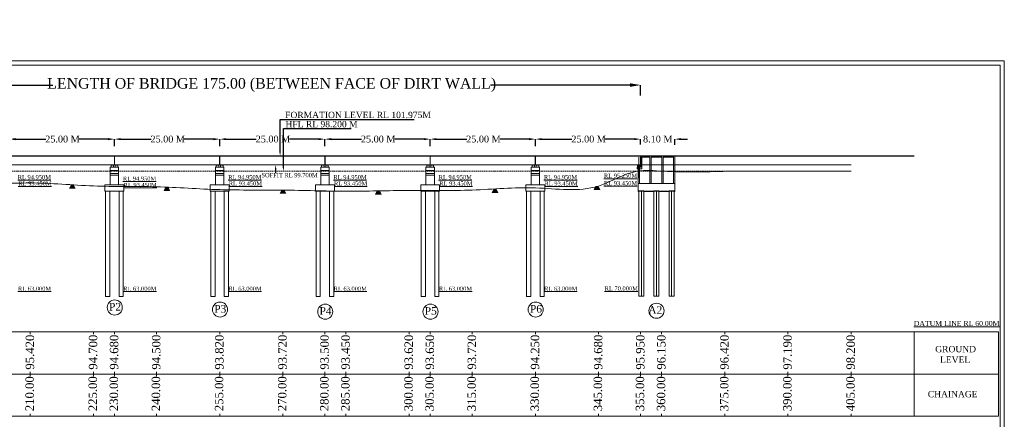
# Model space of a CAD drawing. Header units: millimetres. Extents: x -20950785 to 43207042, y -3207472 to 3168443.
# Tile 84 of 89: x 22587648 to 22821565, y -287050 to -192058. Entities that reach past the tile are written whole.
import ezdxf
from ezdxf import colors
from ezdxf.entities.mleader import LeaderData, LeaderLine
from ezdxf.math import Vec2, Vec3

# ---------------------------------------------------------------- set-up
doc = ezdxf.new("R2010")
doc.units = ezdxf.units.MM
doc.header["$LTSCALE"] = 60
doc.header["$MEASUREMENT"] = 0
doc.linetypes.add('HIDDEN', pattern=[0.375, 0.25, -0.125])
doc.layers.add('TEXT', color=7, linetype='Continuous')
doc.styles.add('PDF Arial Bold', font='times.ttf')
doc.dimstyles.get("Standard").update_dxf_attribs({"dimtxt": 400, "dimasz": 215, "dimexe": 0.18, "dimexo": 0.0625, "dimgap": 0.09, "dimtad": 0, "dimtih": 1, "dimtoh": 1, "dimdec": 0, "dimzin": 4, "dimdsep": 46, "dimtxsty": 'Standard', "dimblk": 'OPEN90', "dimcen": 0, "dimadec": 0, "dimazin": 1, "dimtfac": 1, "dimtdec": 0, "dimtix": 1, "dimtofl": 0, "dimtmove": 0, "dimatfit": 3, "dimldrblk": 'OPEN30', "dimfxl": 1, "dimtolj": 1, "dimtzin": 0, "dimarcsym": 0})

# ---------------------------------------------------------------- blocks, each defined once
blk = doc.blocks.new('*D5850')
at = {"color": 0, "linetype": 'Continuous', "lineweight": -2, "ltscale": 2, "transparency": 16777216}
for p, q in [((22560161, -211222), (22560161, -207598)), ((22562661, -207599), (22595486, -207599)), ((22732661, -207599), (22699532, -207599)), ((22735161, -210072), (22735161, -207598))]:
    blk.add_line(p, q, dxfattribs=at)
at = {"color": 0, "linetype": 'Continuous', "lineweight": 9, "ltscale": 2, "transparency": 16777216}
for points in [[(22562661, -207182), (22562661, -208015), (22560161, -207599)], [(22732661, -207182), (22732661, -208015), (22735161, -207599)]]:
    blk.add_solid(points, dxfattribs=at)
at = {"layer": 'Defpoints', "color": 0, "linetype": 'Continuous', "lineweight": 9, "ltscale": 2, "transparency": 16777216}
for p in [(22735161, -207599), (22735161, -210072), (22560161, -211222)]:
    blk.add_point(p, dxfattribs=at)
at = {"color": 0, "linetype": 'Continuous', "lineweight": 9, "ltscale": 2, "transparency": 16777216, "insert": (22647509, -207599), "char_height": 1500, "attachment_point": 5, "style": 'PDF Arial Bold'}
blk.add_mtext('\\A1;{\\H1.66667x;\\C256;LENGTH OF BRIDGE 175.00 (BETWEEN FACE OF DIRT WALL)}', dxfattribs=at)
blk = doc.blocks.new('*D5852')
at = {"color": 0, "linetype": 'Continuous', "lineweight": -2, "ltscale": 2, "transparency": 16777216}
for p, q in [((22733661, -220453), (22732161, -220453)), ((22735161, -221692), (22735161, -220453)), ((22743281, -221840), (22743281, -220453)), ((22744781, -220453), (22746281, -220453))]:
    blk.add_line(p, q, dxfattribs=at)
at = {"color": 0, "linetype": 'Continuous', "lineweight": 9, "ltscale": 2, "transparency": 16777216}
for points in [[(22733661, -220203), (22733661, -220703), (22735161, -220453)], [(22744781, -220203), (22744781, -220703), (22743281, -220453)]]:
    blk.add_solid(points, dxfattribs=at)
at = {"layer": 'Defpoints', "color": 0, "linetype": 'Continuous', "lineweight": 9, "ltscale": 2, "transparency": 16777216}
for p in [(22735161, -221692), (22743281, -220453), (22743281, -221840)]:
    blk.add_point(p, dxfattribs=at)
at = {"color": 0, "linetype": 'Continuous', "lineweight": 9, "ltscale": 2, "transparency": 16777216, "insert": (22739231, -220453), "char_height": 1500, "attachment_point": 5, "style": 'PDF Arial Bold'}
blk.add_mtext('\\A1;{\\H1.06667x;8.10 M}', dxfattribs=at)
blk = doc.blocks.new('*D5854')
at = {"color": 0, "linetype": 'Continuous', "lineweight": -2, "ltscale": 2, "transparency": 16777216}
for p, q in [((22585161, -221915), (22585161, -220453)), ((22586661, -220453), (22593856, -220453)), ((22608661, -220453), (22601762, -220453)), ((22610161, -222135), (22610161, -220453))]:
    blk.add_line(p, q, dxfattribs=at)
at = {"color": 0, "linetype": 'Continuous', "lineweight": 9, "ltscale": 2, "transparency": 16777216}
for points in [[(22586661, -220203), (22586661, -220703), (22585161, -220453)], [(22608661, -220203), (22608661, -220703), (22610161, -220453)]]:
    blk.add_solid(points, dxfattribs=at)
at = {"layer": 'Defpoints', "color": 0, "linetype": 'Continuous', "lineweight": 9, "ltscale": 2, "transparency": 16777216}
for p in [(22585161, -221915), (22610161, -220453), (22610161, -222135)]:
    blk.add_point(p, dxfattribs=at)
at = {"color": 0, "linetype": 'Continuous', "lineweight": 9, "ltscale": 2, "transparency": 16777216, "insert": (22597809, -220453), "char_height": 1500, "attachment_point": 5, "style": 'PDF Arial Bold'}
blk.add_mtext('\\A1;{\\H1.06667x;25.00 M}', dxfattribs=at)
blk = doc.blocks.new('*D5855')
at = {"color": 0, "linetype": 'Continuous', "lineweight": -2, "ltscale": 2, "transparency": 16777216}
for p, q in [((22610161, -221915), (22610161, -220453)), ((22611661, -220453), (22618856, -220453)), ((22633661, -220453), (22626762, -220453)), ((22635161, -222135), (22635161, -220453))]:
    blk.add_line(p, q, dxfattribs=at)
at = {"color": 0, "linetype": 'Continuous', "lineweight": 9, "ltscale": 2, "transparency": 16777216}
for points in [[(22611661, -220203), (22611661, -220703), (22610161, -220453)], [(22633661, -220203), (22633661, -220703), (22635161, -220453)]]:
    blk.add_solid(points, dxfattribs=at)
at = {"layer": 'Defpoints', "color": 0, "linetype": 'Continuous', "lineweight": 9, "ltscale": 2, "transparency": 16777216}
for p in [(22610161, -221915), (22635161, -220453), (22635161, -222135)]:
    blk.add_point(p, dxfattribs=at)
at = {"color": 0, "linetype": 'Continuous', "lineweight": 9, "ltscale": 2, "transparency": 16777216, "insert": (22622809, -220453), "char_height": 1500, "attachment_point": 5, "style": 'PDF Arial Bold'}
blk.add_mtext('\\A1;{\\H1.06667x;25.00 M}', dxfattribs=at)
blk = doc.blocks.new('*D5856')
at = {"color": 0, "linetype": 'Continuous', "lineweight": -2, "ltscale": 2, "transparency": 16777216}
for p, q in [((22635161, -221915), (22635161, -220453)), ((22636661, -220453), (22643856, -220453)), ((22658661, -220453), (22651762, -220453)), ((22660161, -222135), (22660161, -220453))]:
    blk.add_line(p, q, dxfattribs=at)
at = {"color": 0, "linetype": 'Continuous', "lineweight": 9, "ltscale": 2, "transparency": 16777216}
for points in [[(22636661, -220203), (22636661, -220703), (22635161, -220453)], [(22658661, -220203), (22658661, -220703), (22660161, -220453)]]:
    blk.add_solid(points, dxfattribs=at)
at = {"layer": 'Defpoints', "color": 0, "linetype": 'Continuous', "lineweight": 9, "ltscale": 2, "transparency": 16777216}
for p in [(22635161, -221915), (22660161, -220453), (22660161, -222135)]:
    blk.add_point(p, dxfattribs=at)
at = {"color": 0, "linetype": 'Continuous', "lineweight": 9, "ltscale": 2, "transparency": 16777216, "insert": (22647809, -220453), "char_height": 1500, "attachment_point": 5, "style": 'PDF Arial Bold'}
blk.add_mtext('\\A1;{\\H1.06667x;25.00 M}', dxfattribs=at)
blk = doc.blocks.new('*D5857')
at = {"color": 0, "linetype": 'Continuous', "lineweight": -2, "ltscale": 2, "transparency": 16777216}
for p, q in [((22660161, -221915), (22660161, -220453)), ((22661661, -220453), (22668856, -220453)), ((22683661, -220453), (22676762, -220453)), ((22685161, -222135), (22685161, -220453))]:
    blk.add_line(p, q, dxfattribs=at)
at = {"color": 0, "linetype": 'Continuous', "lineweight": 9, "ltscale": 2, "transparency": 16777216}
for points in [[(22661661, -220203), (22661661, -220703), (22660161, -220453)], [(22683661, -220203), (22683661, -220703), (22685161, -220453)]]:
    blk.add_solid(points, dxfattribs=at)
at = {"layer": 'Defpoints', "color": 0, "linetype": 'Continuous', "lineweight": 9, "ltscale": 2, "transparency": 16777216}
for p in [(22660161, -221915), (22685161, -220453), (22685161, -222135)]:
    blk.add_point(p, dxfattribs=at)
at = {"color": 0, "linetype": 'Continuous', "lineweight": 9, "ltscale": 2, "transparency": 16777216, "insert": (22672809, -220453), "char_height": 1500, "attachment_point": 5, "style": 'PDF Arial Bold'}
blk.add_mtext('\\A1;{\\H1.06667x;25.00 M}', dxfattribs=at)
blk = doc.blocks.new('*D5858')
at = {"color": 0, "linetype": 'Continuous', "lineweight": -2, "ltscale": 2, "transparency": 16777216}
for p, q in [((22685161, -221915), (22685161, -220453)), ((22686661, -220453), (22693856, -220453)), ((22708661, -220453), (22701762, -220453)), ((22710161, -222135), (22710161, -220453))]:
    blk.add_line(p, q, dxfattribs=at)
at = {"color": 0, "linetype": 'Continuous', "lineweight": 9, "ltscale": 2, "transparency": 16777216}
for points in [[(22686661, -220203), (22686661, -220703), (22685161, -220453)], [(22708661, -220203), (22708661, -220703), (22710161, -220453)]]:
    blk.add_solid(points, dxfattribs=at)
at = {"layer": 'Defpoints', "color": 0, "linetype": 'Continuous', "lineweight": 9, "ltscale": 2, "transparency": 16777216}
for p in [(22685161, -221915), (22710161, -220453), (22710161, -222135)]:
    blk.add_point(p, dxfattribs=at)
at = {"color": 0, "linetype": 'Continuous', "lineweight": 9, "ltscale": 2, "transparency": 16777216, "insert": (22697809, -220453), "char_height": 1500, "attachment_point": 5, "style": 'PDF Arial Bold'}
blk.add_mtext('\\A1;{\\H1.06667x;25.00 M}', dxfattribs=at)
blk = doc.blocks.new('*D5859')
at = {"color": 0, "linetype": 'Continuous', "lineweight": -2, "ltscale": 2, "transparency": 16777216}
for p, q in [((22710161, -221915), (22710161, -220453)), ((22711661, -220453), (22718856, -220453)), ((22733661, -220453), (22726762, -220453)), ((22735161, -221692), (22735161, -220453))]:
    blk.add_line(p, q, dxfattribs=at)
at = {"color": 0, "linetype": 'Continuous', "lineweight": 9, "ltscale": 2, "transparency": 16777216}
for points in [[(22711661, -220203), (22711661, -220703), (22710161, -220453)], [(22733661, -220203), (22733661, -220703), (22735161, -220453)]]:
    blk.add_solid(points, dxfattribs=at)
at = {"layer": 'Defpoints', "color": 0, "linetype": 'Continuous', "lineweight": 9, "ltscale": 2, "transparency": 16777216}
for p in [(22710161, -221915), (22735161, -220453), (22735161, -221692)]:
    blk.add_point(p, dxfattribs=at)
at = {"color": 0, "linetype": 'Continuous', "lineweight": 9, "ltscale": 2, "transparency": 16777216, "insert": (22722809, -220453), "char_height": 1500, "attachment_point": 5, "style": 'PDF Arial Bold'}
blk.add_mtext('\\A1;{\\H1.06667x;25.00 M}', dxfattribs=at)

msp = doc.modelspace()

# ---------------------------------------------------------------- hatches: boundary and pattern name
at = {"linetype": 'Continuous', "lineweight": 9, "ltscale": 2}
h = msp.add_hatch(dxfattribs=at)
h.set_pattern_fill('ANSI31')
h.set_pattern_definition([(45, (12262045.96773, 840825.92983), (-0.0883883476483, 0.0883883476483), [])])
h.paths.add_polyline_path([(22609836, -226581), (22609486, -226581), (22609486, -226661), (22609836, -226661)])
h = msp.add_hatch(dxfattribs=at)
h.set_pattern_fill('ANSI31')
h.set_pattern_definition([(45, (12263045.96773, 840825.92983), (-0.0883883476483, 0.0883883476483), [])])
h.paths.add_polyline_path([(22610836, -226581), (22610486, -226581), (22610486, -226661), (22610836, -226661)])
h = msp.add_hatch(dxfattribs=at)
h.set_pattern_fill('ANSI31')
h.set_pattern_definition([(45, (12287045.96773, 840825.92983), (-0.0883883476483, 0.0883883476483), [])])
h.paths.add_polyline_path([(22634836, -226581), (22634486, -226581), (22634486, -226661), (22634836, -226661)])
h = msp.add_hatch(dxfattribs=at)
h.set_pattern_fill('ANSI31')
h.set_pattern_definition([(45, (12288045.96773, 840825.92983), (-0.0883883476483, 0.0883883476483), [])])
h.paths.add_polyline_path([(22635836, -226581), (22635486, -226581), (22635486, -226661), (22635836, -226661)])
h = msp.add_hatch(dxfattribs=at)
h.set_pattern_fill('ANSI31')
h.set_pattern_definition([(45, (12312045.96773, 840825.92983), (-0.0883883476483, 0.0883883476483), [])])
h.paths.add_polyline_path([(22659836, -226581), (22659486, -226581), (22659486, -226661), (22659836, -226661)])
h = msp.add_hatch(dxfattribs=at)
h.set_pattern_fill('ANSI31')
h.set_pattern_definition([(45, (12313045.96773, 840825.92983), (-0.0883883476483, 0.0883883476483), [])])
h.paths.add_polyline_path([(22660836, -226581), (22660486, -226581), (22660486, -226661), (22660836, -226661)])
h = msp.add_hatch(dxfattribs=at)
h.set_pattern_fill('ANSI31')
h.set_pattern_definition([(45, (12337045.96773, 840825.92983), (-0.0883883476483, 0.0883883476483), [])])
h.paths.add_polyline_path([(22684836, -226581), (22684486, -226581), (22684486, -226661), (22684836, -226661)])
h = msp.add_hatch(dxfattribs=at)
h.set_pattern_fill('ANSI31')
h.set_pattern_definition([(45, (12338045.96773, 840825.92983), (-0.0883883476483, 0.0883883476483), [])])
h.paths.add_polyline_path([(22685836, -226581), (22685486, -226581), (22685486, -226661), (22685836, -226661)])
h = msp.add_hatch(dxfattribs=at)
h.set_pattern_fill('ANSI31')
h.set_pattern_definition([(45, (12362045.96773, 840825.92983), (-0.0883883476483, 0.0883883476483), [])])
h.paths.add_polyline_path([(22709836, -226581), (22709486, -226581), (22709486, -226661), (22709836, -226661)])
h = msp.add_hatch(dxfattribs=at)
h.set_pattern_fill('ANSI31')
h.set_pattern_definition([(45, (12363045.96773, 840825.92983), (-0.0883883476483, 0.0883883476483), [])])
h.paths.add_polyline_path([(22710836, -226581), (22710486, -226581), (22710486, -226661), (22710836, -226661)])
h = msp.add_hatch(dxfattribs=at)
h.set_pattern_fill('ANSI31')
h.set_pattern_definition([(45, (10664550.793, 1491080.43824), (-0.0883883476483, 0.0883883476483), [])])
h.paths.add_polyline_path([(22734731, -226581), (22734906, -226581), (22734906, -226661), (22734731, -226661)])
h.paths.add_polyline_path([(22734556, -226581), (22734731, -226581), (22734731, -226661), (22734556, -226661)])
at = {"linetype": 'Continuous', "lineweight": 9}
h = msp.add_hatch(dxfattribs=at)
h.set_pattern_fill('AR-CONC', scale=25, style=0)
h.set_pattern_definition([(50, (22716154.94, -276834.03), (179.31505, -15.68803), [18.75, -206.25]), (355, (22716154.94, -276834.03), (-34.68783, 188.04803), [15, -165]), (100.4514, (22716169.88, -276835.33), (144.62735, 172.3599), [15.93505, -175.2855]), (46.1842, (22716154.94, -276784.03), (266.8103, -41.3798), [28.125, -309.375]), (96.6356, (22716177.18, -276787.47), (233.6657, 243.5295), [23.9026, -262.9282]), (351.1842, (22716154.94, -276784.03), (233.6655, 243.5297), [22.5, -247.5]), (21, (22716179.94, -276796.53), (149.22676, -100.65472), [18.75, -206.25]), (326, (22716179.94, -276796.53), (60.82883, 181.2875), [15, -165]), (71.4514, (22716192.38, -276804.91), (210.05566, 80.6326), [15.93505, -175.2855]), (37.5, (22716154.94, -276834.026), (3.03996, 83.22346), [0, -163, 0, -167.5, 0, -165.625]), (7.5, (22716154.94, -276834.03), (65.76738, 98.60293), [0, -95.5, 0, -159.25, 0, -63.125]), (327.5, (22716099.19, -276834.026), (133.45561, -5.63872), [0, -62.5, 0, -195, 0, -258.75]), (317.5, (22716074.19, -276834.03), (145.79654, 25.02625), [0, -81.25, 0, -129.5, 0, -183.75])])
h.paths.add_polyline_path([(22739527, -232781), (22741927, -232781), (22741927, -232881), (22739527, -232881)])
h.paths.add_polyline_path([(22743127, -232781), (22743277, -232781), (22743277, -232881), (22743127, -232881)])
h.paths.add_polyline_path([(22735927, -232781), (22738327, -232781), (22738327, -232881), (22735927, -232881)])
h.paths.add_polyline_path([(22734577, -232781), (22734727, -232781), (22734727, -232881), (22734577, -232881)])

# ---------------------------------------------------------------- linework, layer by layer
at = {"color": 7, "linetype": 'Continuous', "lineweight": 9, "ltscale": 2}
for p, q in [((22500161, -224406), (22800161, -224406)), ((22500161, -224481), (22800161, -224481)), ((22610141, -226581), (22610141, -224406)), ((22610161, -226581), (22610161, -224406)), ((22610161, -226581), (22610161, -224481)), ((22610181, -226581), (22610181, -224406)), ((22635141, -226581), (22635141, -224406)), ((22635161, -226581), (22635161, -224406)), ((22635161, -226581), (22635161, -224481)), ((22635181, -226581), (22635181, -224406)), ((22660141, -226581), (22660141, -224406)), ((22660161, -226581), (22660161, -224406)), ((22660161, -226581), (22660161, -224481)), ((22660181, -226581), (22660181, -224406)), ((22685141, -226581), (22685141, -224406)), ((22685161, -226581), (22685161, -224406)), ((22685161, -226581), (22685161, -224481)), ((22685181, -226581), (22685181, -224406)), ((22710141, -226581), (22710141, -224406)), ((22710161, -226581), (22710161, -224406)), ((22710161, -226581), (22710161, -224481)), ((22710181, -226581), (22710181, -224406)), ((22735141, -226581), (22735141, -224481)), ((22735161, -226581), (22735161, -224481)), ((22735161, -226581), (22735161, -224481)), ((22515161, -226581), (22785161, -226581)), ((22609361, -226661), (22609961, -226661)), ((22609486, -226661), (22609486, -226581)), ((22610361, -226661), (22610961, -226661)), ((22610486, -226661), (22610486, -226581)), ((22634361, -226661), (22634961, -226661)), ((22634486, -226661), (22634486, -226581)), ((22635361, -226661), (22635961, -226661)), ((22635486, -226661), (22635486, -226581)), ((22659361, -226661), (22659961, -226661)), ((22659486, -226661), (22659486, -226581)), ((22660361, -226661), (22660961, -226661)), ((22660486, -226661), (22660486, -226581)), ((22684361, -226661), (22684961, -226661)), ((22684486, -226661), (22684486, -226581)), ((22685361, -226661), (22685961, -226661)), ((22685486, -226661), (22685486, -226581)), ((22709361, -226661), (22709961, -226661)), ((22709486, -226661), (22709486, -226581)), ((22710361, -226661), (22710961, -226661)), ((22710486, -226661), (22710486, -226581)), ((22734906, -226581), (22734556, -226581)), ((22734556, -226581), (22734556, -226661)), ((22734731, -229683), (22734731, -224736)), ((22734906, -226581), (22734906, -226661)), ((22609161, -231331), (22609161, -228081)), ((22611161, -231331), (22611161, -227881)), ((22634161, -231331), (22634161, -228081)), ((22636161, -231331), (22636161, -228081)), ((22659161, -231331), (22659161, -228581)), ((22661161, -231331), (22661161, -228581)), ((22684161, -231331), (22684161, -228081)), ((22686161, -231331), (22686161, -228081)), ((22709161, -231331), (22709161, -228081)), ((22711161, -231331), (22711161, -228081)), ((22599470.3, -232198), (22599874.3, -231359.5)), ((22599600.8, -232198), (22600004.8, -231359.5)), ((22599743.8, -232198), (22600147.8, -231359.5)), ((22599873.8, -232198), (22600277.8, -231359.5)), ((22599874.3, -231359.5), (22600257.8, -232198)), ((22600004.8, -231359.5), (22600388.3, -232198)), ((22600016.8, -232198), (22600420.8, -231359.5)), ((22600147.8, -231359.5), (22600531.3, -232198)), ((22600277.8, -231359.5), (22600661.3, -232198)), ((22600420.8, -231359.5), (22600804.3, -232198)), ((22607911, -231331), (22612411, -231331)), ((22632911, -231331), (22637411, -231331)), ((22657911, -231331), (22662411, -231331)), ((22682911, -231331), (22687411, -231331)), ((22707911, -231331), (22712411, -231331)), ((22734577, -230981), (22734577, -232781)), ((22607911, -232831), (22612411, -232831)), ((22621941, -232708.1), (22622345, -231869.6)), ((22622071.5, -232708.1), (22622475.5, -231869.6)), ((22622214.5, -232708.1), (22622618.5, -231869.6)), ((22622344.5, -232708.1), (22622748.5, -231869.6)), ((22622345, -231869.6), (22622728.5, -232708.1)), ((22622475.5, -231869.6), (22622859, -232708.1)), ((22622487.5, -232708.1), (22622891.5, -231869.6)), ((22622618.5, -231869.6), (22623002, -232708.1)), ((22622748.5, -231869.6), (22623132, -232708.1)), ((22622891.5, -231869.6), (22623275, -232708.1)), ((22632911, -232831), (22637411, -232831)), ((22649505, -233399.7), (22649909, -232561.2)), ((22649635.5, -233399.7), (22650039.5, -232561.2)), ((22649778.5, -233399.7), (22650182.5, -232561.2)), ((22649908.5, -233399.7), (22650312.5, -232561.2)), ((22649909, -232561.2), (22650292.5, -233399.7)), ((22650039.5, -232561.2), (22650423, -233399.7)), ((22650051.5, -233399.7), (22650455.5, -232561.2)), ((22650182.5, -232561.2), (22650566, -233399.7)), ((22650312.5, -232561.2), (22650696, -233399.7)), ((22650455.5, -232561.2), (22650839, -233399.7)), ((22657911, -232831), (22662411, -232831)), ((22672209.7, -233606.3), (22672613.7, -232767.8)), ((22672340.2, -233606.3), (22672744.2, -232767.8)), ((22672483.2, -233606.3), (22672887.2, -232767.8)), ((22672613.2, -233606.3), (22673017.2, -232767.8)), ((22672613.7, -232767.8), (22672997.2, -233606.3)), ((22672744.2, -232767.8), (22673127.7, -233606.3)), ((22672756.2, -233606.3), (22673160.2, -232767.8)), ((22672887.2, -232767.8), (22673270.7, -233606.3)), ((22673017.2, -232767.8), (22673400.7, -233606.3)), ((22673160.2, -232767.8), (22673543.7, -233606.3)), ((22682911, -232831), (22687411, -232831)), ((22699888.6, -233221), (22700292.6, -232382.5)), ((22700019.1, -233221), (22700423.1, -232382.5)), ((22700162.1, -233221), (22700566.1, -232382.5)), ((22700292.1, -233221), (22700696.1, -232382.5)), ((22700292.6, -232382.5), (22700676.1, -233221)), ((22700423.1, -232382.5), (22700806.6, -233221)), ((22700435.1, -233221), (22700839.1, -232382.5)), ((22700566.1, -232382.5), (22700949.6, -233221)), ((22700696.1, -232382.5), (22701079.6, -233221)), ((22700839.1, -232382.5), (22701222.6, -233221)), ((22707911, -232831), (22712411, -232831)), ((22724134.9, -232464.2), (22724538.9, -231625.7)), ((22724265.4, -232464.2), (22724669.4, -231625.7)), ((22724408.4, -232464.2), (22724812.4, -231625.7)), ((22724538.4, -232464.2), (22724942.4, -231625.7)), ((22724538.9, -231625.7), (22724922.4, -232464.2)), ((22724669.4, -231625.7), (22725052.9, -232464.2)), ((22724681.4, -232464.2), (22725085.4, -231625.7)), ((22724812.4, -231625.7), (22725195.9, -232464.2)), ((22724942.4, -231625.7), (22725325.9, -232464.2)), ((22725085.4, -231625.7), (22725468.9, -232464.2)), ((22743127, -232881), (22743277, -232881)), ((22743277, -232881), (22743277, -232781)), ((22608061, -257831), (22609061, -257831)), ((22611261, -257831), (22612261, -257831)), ((22633061, -257831), (22634061, -257831)), ((22636261, -257831), (22637261, -257831)), ((22658061, -257831), (22659061, -257831)), ((22661261, -257831), (22662261, -257831)), ((22683061, -257831), (22684061, -257831)), ((22686261, -257831), (22687261, -257831)), ((22708061, -257831), (22709061, -257831)), ((22711261, -257831), (22712261, -257831)), ((22500161, -266281), (22800161, -266281)), ((22590161, -266281), (22590161, -266781)), ((22605161, -266281), (22605161, -266781)), ((22610161, -266281), (22610161, -266781)), ((22620161, -266281), (22620161, -266781)), ((22635161, -266281), (22635161, -266781)), ((22650161, -266281), (22650161, -266781)), ((22660161, -266281), (22660161, -266781)), ((22665161, -266281), (22665161, -266781)), ((22680161, -266281), (22680161, -266781)), ((22685161, -266281), (22685161, -266781)), ((22695161, -266281), (22695161, -266781)), ((22710161, -266281), (22710161, -266781)), ((22725161, -266281), (22725161, -266781)), ((22735161, -266281), (22735161, -266781)), ((22740161, -266281), (22740161, -266781)), ((22755161, -266281), (22755161, -266781)), ((22770161, -266281), (22770161, -266781)), ((22785161, -266281), (22785161, -266781)), ((22800161, -266281), (22820161, -266281)), ((22800161, -286281), (22800161, -266281)), ((22820161, -266281), (22820161, -286281)), ((22590161, -275781), (22590161, -276781)), ((22605161, -275781), (22605161, -276781)), ((22610161, -275781), (22610161, -276781)), ((22620161, -275781), (22620161, -276781)), ((22635161, -275781), (22635161, -276781)), ((22650161, -275781), (22650161, -276781)), ((22660161, -275781), (22660161, -276781)), ((22665161, -275781), (22665161, -276781)), ((22680161, -275781), (22680161, -276781)), ((22685161, -275781), (22685161, -276781)), ((22695161, -275781), (22695161, -276781)), ((22710161, -275781), (22710161, -276781)), ((22725161, -275781), (22725161, -276781)), ((22735161, -275781), (22735161, -276781)), ((22740161, -275781), (22740161, -276781)), ((22755161, -275781), (22755161, -276781)), ((22770161, -275781), (22770161, -276781)), ((22785161, -275781), (22785161, -276781)), ((22480161, -276281), (22800161, -276281)), ((22820161, -276281), (22800161, -276281)), ((22500161, -286281), (22800161, -286281)), ((22590161, -285781), (22590161, -286281)), ((22605161, -285781), (22605161, -286281)), ((22610161, -285781), (22610161, -286281)), ((22620161, -285781), (22620161, -286281)), ((22635161, -285781), (22635161, -286281)), ((22650161, -285781), (22650161, -286281)), ((22660161, -285781), (22660161, -286281)), ((22665161, -285781), (22665161, -286281)), ((22680161, -285781), (22680161, -286281)), ((22685161, -285781), (22685161, -286281)), ((22695161, -285781), (22695161, -286281)), ((22710161, -285781), (22710161, -286281)), ((22725161, -285781), (22725161, -286281)), ((22735161, -285781), (22735161, -286281)), ((22740161, -285781), (22740161, -286281)), ((22755161, -285781), (22755161, -286281)), ((22770161, -285781), (22770161, -286281)), ((22785161, -285781), (22785161, -286281)), ((22820161, -286281), (22800161, -286281))]:
    msp.add_line(p, q, dxfattribs=at)
at = {"color": 7, "linetype": 'Continuous', "lineweight": 9}
for p, q in [((22735141, -224481), (22735141, -224406)), ((22735161, -224481), (22735161, -224406)), ((22735181, -224481), (22735181, -224406)), ((22735181, -224406), (22743281, -224406)), ((22735181, -227081), (22735181, -224477.8)), ((22735181, -224481), (22735481, -224481)), ((22735481, -224481), (22743281, -224481)), ((22743281, -224481), (22743281, -229986.1)), ((22743281, -230981), (22743281, -224481)), ((22734431, -227081), (22734431, -226661)), ((22734431, -226661), (22735031, -226661)), ((22734581, -228381), (22734581, -226581)), ((22734581, -230981), (22734581, -226581)), ((22734881, -230981), (22734881, -226581)), ((22735031, -226661), (22735031, -227081)), ((22735481, -224731), (22737381, -224731)), ((22735481, -224731), (22735481, -227481)), ((22737381, -230981), (22737381, -224731)), ((22737631, -224731), (22740231, -224731)), ((22737631, -230981), (22737631, -224731)), ((22740231, -230981), (22740231, -224731)), ((22740481, -224731), (22742981, -224731)), ((22740481, -230981), (22740481, -224731)), ((22742981, -230981), (22742981, -224731)), ((22742981, -225792.8), (22742981, -224781)), ((22734806, -227081), (22734381, -227081)), ((22734381, -227081), (22734381, -227481)), ((22734381, -227481), (22735481, -227481)), ((22735181, -227081), (22734806, -227081)), ((22734577, -230981), (22743277, -230981)), ((22743277, -232781), (22743277, -230981)), ((22734577, -232781), (22734577, -232881)), ((22734577, -232781), (22743277, -232781)), ((22734577, -232881), (22734727, -232881)), ((22734727, -232731), (22735927, -232731)), ((22734727, -257781), (22734727, -232731)), ((22735927, -257781), (22735927, -232731)), ((22735927, -232881), (22738327, -232881)), ((22738327, -232731), (22739527, -232731)), ((22738327, -232731), (22738327, -232841)), ((22738327, -257781), (22738327, -232781)), ((22738927, -237631), (22738927, -232781)), ((22739527, -232881), (22741927, -232881)), ((22741927, -232731), (22743127, -232731)), ((22741927, -257781), (22741927, -232731)), ((22743127, -257781), (22743127, -232731)), ((22743127, -232781), (22743277, -232781)), ((22743277, -232781), (22743277, -232819.1)), ((22735927, -257781), (22734727, -257781)), ((22739527, -257781), (22738327, -257781)), ((22743127, -257781), (22741927, -257781))]:
    msp.add_line(p, q, dxfattribs=at)
at = {"linetype": 'Continuous', "lineweight": 9}
for p, q in [((22609361, -227081), (22609361, -226661)), ((22609836, -226661), (22609836, -226581)), ((22609961, -227081), (22609961, -226661)), ((22610361, -227081), (22610361, -226661)), ((22610836, -226661), (22610836, -226581)), ((22610961, -227081), (22610961, -226661)), ((22634361, -227081), (22634361, -226661)), ((22634836, -226661), (22634836, -226581)), ((22634961, -227081), (22634961, -226661)), ((22635361, -227081), (22635361, -226661)), ((22635836, -226661), (22635836, -226581)), ((22635961, -227081), (22635961, -226661)), ((22659361, -227081), (22659361, -226661)), ((22659836, -226661), (22659836, -226581)), ((22659961, -227081), (22659961, -226661)), ((22660361, -227081), (22660361, -226661)), ((22660836, -226661), (22660836, -226581)), ((22660961, -227081), (22660961, -226661)), ((22684361, -227081), (22684361, -226661)), ((22684836, -226661), (22684836, -226581)), ((22684961, -227081), (22684961, -226661)), ((22685361, -227081), (22685361, -226661)), ((22685836, -226661), (22685836, -226581)), ((22685961, -227081), (22685961, -226661)), ((22709361, -227081), (22709361, -226661)), ((22709836, -226661), (22709836, -226581)), ((22709961, -227081), (22709961, -226661)), ((22710361, -227081), (22710361, -226661)), ((22710836, -226661), (22710836, -226581)), ((22710961, -227081), (22710961, -226661)), ((22609161, -227081), (22611161, -227081)), ((22609161, -228581), (22609161, -227081)), ((22609161, -227881), (22611161, -227881)), ((22609161, -228581), (22611161, -228581)), ((22609161, -228981), (22611161, -228981)), ((22611161, -228581), (22611161, -227081)), ((22634161, -227081), (22636161, -227081)), ((22634161, -228581), (22634161, -227081)), ((22634161, -227881), (22636161, -227881)), ((22634161, -228581), (22636161, -228581)), ((22634161, -228981), (22636161, -228981)), ((22636161, -228581), (22636161, -227081)), ((22659161, -227081), (22661161, -227081)), ((22659161, -228581), (22659161, -227081)), ((22659161, -227881), (22661161, -227881)), ((22659161, -228581), (22661161, -228581)), ((22659161, -228981), (22661161, -228981)), ((22661161, -228581), (22661161, -227081)), ((22684161, -227081), (22686161, -227081)), ((22684161, -228581), (22684161, -227081)), ((22684161, -227881), (22686161, -227881)), ((22684161, -228581), (22686161, -228581)), ((22684161, -228981), (22686161, -228981)), ((22686161, -228581), (22686161, -227081)), ((22709161, -227081), (22711161, -227081)), ((22709161, -228581), (22709161, -227081)), ((22709161, -227881), (22711161, -227881)), ((22709161, -228581), (22711161, -228581)), ((22709161, -228981), (22711161, -228981)), ((22711161, -228581), (22711161, -227081)), ((22607911, -232831), (22607911, -231331)), ((22612411, -232831), (22612411, -231331)), ((22632911, -232831), (22632911, -231331)), ((22637411, -232831), (22637411, -231331)), ((22657911, -232831), (22657911, -231331)), ((22662411, -232831), (22662411, -231331)), ((22682911, -232831), (22682911, -231331)), ((22687411, -232831), (22687411, -231331)), ((22707911, -232831), (22707911, -231331)), ((22712411, -232831), (22712411, -231331)), ((22608061, -257831), (22608061, -232831)), ((22609061, -257831), (22609061, -232831)), ((22611261, -257831), (22611261, -232831)), ((22612261, -257831), (22612261, -232831)), ((22633061, -257831), (22633061, -232831)), ((22634061, -257831), (22634061, -232831)), ((22636261, -257831), (22636261, -232831)), ((22637261, -257831), (22637261, -232831)), ((22658061, -257831), (22658061, -232831)), ((22659061, -257831), (22659061, -232831)), ((22661261, -257831), (22661261, -232831)), ((22662261, -257831), (22662261, -232831)), ((22683061, -257831), (22683061, -232831)), ((22684061, -257831), (22684061, -232831)), ((22686261, -257831), (22686261, -232831)), ((22687261, -257831), (22687261, -232831)), ((22708061, -257831), (22708061, -232831)), ((22709061, -257831), (22709061, -232831)), ((22711261, -257831), (22711261, -232831)), ((22712261, -257831), (22712261, -232831))]:
    msp.add_line(p, q, dxfattribs=at)
at = {"color": 7, "linetype": 'HIDDEN', "lineweight": 9, "ltscale": 20}
msp.add_line((22515161, -228081), (22785161, -228081), dxfattribs=at)
at = {"color": 7, "linetype": 'ByBlock', "lineweight": -2, "ltscale": 2}
msp.add_line((22643223.9, -230799), (22643224.2, -230799), dxfattribs=at)
at = {"color": 7, "linetype": 'Continuous', "lineweight": 9, "ltscale": 20}
msp.add_line((22739527, -257781), (22739527, -232731), dxfattribs=at)
at = {"color": 7, "linetype": 'Continuous', "lineweight": 9, "ltscale": 2}
for points in [[(22465950, -201873), (22821565, -201873), (22821565, -459618), (22465950, -459618)], [(22466950, -202873), (22820565, -202873), (22820565, -458618), (22466950, -458618)]]:
    msp.add_lwpolyline(points, close=True, dxfattribs=at)
at = {"color": 7, "linetype": 'ByBlock', "lineweight": -2, "ltscale": 2}
msp.add_lwpolyline([(22648453.1, -227381), (22648453.2, -228429)], dxfattribs=at)
at = {"color": 7, "linetype": 'Continuous', "lineweight": 9, "ltscale": 2}
for centre in [(22610238, -260463.7), (22635238, -260963.7), (22710238, -260963.7), (22738943.5, -261241.4), (22660238, -261463.7), (22685238, -261463.7)]:
    msp.add_circle(centre, 1791.9, dxfattribs=at)
msp.add_spline([(22515161, -228081), (22530161, -228081), (22540246, -228081), (22546621.8, -228081), (22560982.5, -228081), (22575161, -230771), (22590161, -230861), (22605161, -231581), (22620161, -231781), (22635161, -232461), (22650161, -232561), (22665161, -232831), (22680161, -232661), (22695161, -232561), (22710161, -232031), (22725161, -231601), (22734334.5, -228081), (22740481, -228081), (22756771, -228081), (22770161, -228081), (22785161, -228081)], degree=3, dxfattribs=at)
msp.add_solid([(22648319.7, -227381), (22648453, -226581), (22648586.4, -227381)], dxfattribs=at)
at = {"layer": 'TEXT', "color": 7, "linetype": 'Continuous', "lineweight": 9, "ltscale": 1000}
for p, q in [((22735352.5, -257781), (22735352.5, -232793.9)), ((22738927, -257781), (22738927, -232731)), ((22738927, -257781), (22738927, -232781)), ((22738927, -257781), (22738927, -232831)), ((22742527, -257781), (22742527, -232793.9))]:
    msp.add_line(p, q, dxfattribs=at)

# ---------------------------------------------------------------- texts
at = {"color": 7, "linetype": 'Continuous', "lineweight": 9, "ltscale": 2, "char_height": 1200, "attachment_point": 1, "rotation": 90, "style": 'PDF Arial Bold'}
for insert in [(22669803.8, -301677.5), (22686955.9, -302160.9), (22723118.2, -364259.3)]:
    msp.add_mtext_dynamic_manual_height_columns('\\pi193.96528,t6193.96528;Sandy Silty \\P\\pi2889.42311,t8889.42311;Soil', width=8487.714, gutter_width=1.2, heights=[0], dxfattribs=dict(at, insert=insert))
at = {"color": 7, "linetype": 'Continuous', "lineweight": 9, "ltscale": 2, "char_height": 2000, "width": 9664, "attachment_point": 3, "style": 'PDF Arial Bold'}
for s, insert in [(' {\\H0.5x;\\LRL 94.950M}', (22595071.3, -228993.6)), (' {\\H0.5x;\\LRL 94.950M}', (22645071.3, -228993.6)), (' {\\H0.5x;\\LRL 94.950M}', (22670071.3, -228993.6)), (' {\\H0.5x;\\LRL 94.950M}', (22695071.3, -228993.6)), (' {\\H0.5x;\\LRL 94.950M}', (22720071.3, -228993.6)), (' {\\H0.5x;\\LRL 95.250M}', (22734336.7, -228659.3)), (' {\\H0.5x;\\LRL 93.450M}', (22595216.1, -230501.9)), (' {\\H0.5x;\\LRL 94.950M}', (22620071.3, -229343.9)), (' {\\H0.5x;\\LRL 93.450M}', (22620216.1, -230852.2)), (' {\\H0.5x;\\LRL 93.450M}', (22645216.1, -230501.9)), (' {\\H0.5x;\\LRL 93.450M}', (22670216.1, -230501.9)), (' {\\H0.5x;\\LRL 93.450M}', (22695216.1, -230501.9)), (' {\\H0.5x;\\LRL 93.450M}', (22720216.1, -230501.9)), (' {\\H0.5x;\\LRL 93.450M}', (22734339.3, -230418.6)), (' {\\H0.5x;\\LRL 63.000M}', (22595123.2, -255499.1)), (' {\\H0.5x;\\LRL 63.000M}', (22620123.2, -255499.1)), (' {\\H0.5x;\\LRL 63.000M}', (22645123.2, -255499.1)), (' {\\H0.5x;\\LRL 63.000M}', (22670123.2, -255499.1)), (' {\\H0.5x;\\LRL 63.000M}', (22695123.2, -255499.1)), (' {\\H0.5x;\\LRL 63.000M}', (22720123.2, -255499.1)), (' {\\H0.5x;\\LRL 70.000M}', (22734502, -255457.7))]:
    msp.add_mtext(s, dxfattribs=dict(at, insert=insert))
at = {"color": 7, "linetype": 'Continuous', "lineweight": 9, "ltscale": 2, "insert": (22645071.3, -228513), "char_height": 1000, "width": 17101.774, "attachment_point": 1, "line_spacing_factor": 1.8}
msp.add_mtext('{\\fTimes New Roman|b0|i0|c0|p18;\\C256;SOFFIT RL 99.700M}', dxfattribs=at)
at = {"linetype": 'Continuous', "lineweight": 9}
for s, insert, char_height, attachment_point in [('{\\fTimes New Roman|b0|i0|c0|p18;\\H1.2x;P2}', (22608868.5, -259390.5), 1500, 1), ('{\\fTimes New Roman|b0|i0|c0|p18;\\H1.2x;P3}', (22633868.5, -259890.5), 1500, 1), ('{\\fTimes New Roman|b0|i0|c0|p18;\\H1.2x;P4}', (22658868.5, -260390.5), 1500, 1), ('{\\fTimes New Roman|b0|i0|c0|p18;\\H1.2x;P5}', (22683868.5, -260390.5), 1500, 1), ('{\\fTimes New Roman|b0|i0|c0|p18;\\H1.2x;P6}', (22708868.5, -259890.5), 1500, 1), ('{\\fTimes New Roman|b0|i0|c0|p18;\\H1.2x;A2}', (22740313, -260168.1), 1500, 3), ('{\\fTimes New Roman|b0|i0|c0|p18;\\LDATUM LINE RL 60.00M}', (22800058.1, -263659.5), 1200, 1), ('{\\fTimes New Roman|b0|i0|c0|p18;GROUND\\P  LEVEL}', (22805155.1, -269611), 1500, 1), ('{\\fTimes New Roman|b0|i0|c0|p18;CHAINAGE}', (22803384.3, -280306), 1500, 1)]:
    msp.add_mtext(s, dxfattribs=dict(at, insert=insert, char_height=char_height, attachment_point=attachment_point))
at = {"linetype": 'Continuous', "lineweight": 9, "char_height": 2000, "attachment_point": 1, "rotation": 90}
for s, insert in [('{\\fTimes New Roman|b0|i0|c0|p18;95.420}', (22589070.5, -275245.4)), ('{\\fTimes New Roman|b0|i0|c0|p18;94.700}', (22604070.5, -275245.4)), ('{\\fTimes New Roman|b0|i0|c0|p18;94.680}', (22609070.5, -275245.4)), ('{\\fTimes New Roman|b0|i0|c0|p18;94.500}', (22619070.5, -275245.4)), ('{\\fTimes New Roman|b0|i0|c0|p18;93.820}', (22634070.5, -275245.4)), ('{\\fTimes New Roman|b0|i0|c0|p18;93.720}', (22649070.5, -275245.4)), ('{\\fTimes New Roman|b0|i0|c0|p18;93.500}', (22659070.5, -275245.4)), ('{\\fTimes New Roman|b0|i0|c0|p18;93.450}', (22664070.5, -275245.4)), ('{\\fTimes New Roman|b0|i0|c0|p18;93.620}', (22679070.5, -275245.4)), ('{\\fTimes New Roman|b0|i0|c0|p18;93.650}', (22684070.5, -275245.4)), ('{\\fTimes New Roman|b0|i0|c0|p18;93.720}', (22694070.5, -275245.4)), ('{\\fTimes New Roman|b0|i0|c0|p18;94.250}', (22709070.5, -275245.4)), ('{\\fTimes New Roman|b0|i0|c0|p18;94.680}', (22724070.5, -275245.4)), ('{\\fTimes New Roman|b0|i0|c0|p18;95.950}', (22734070.5, -275245.4)), ('{\\fTimes New Roman|b0|i0|c0|p18;96.150}', (22739070.5, -275245.4)), ('{\\fTimes New Roman|b0|i0|c0|p18;96.420}', (22754070.5, -275245.4)), ('{\\fTimes New Roman|b0|i0|c0|p18;97.190}', (22769070.5, -275245.4)), ('{\\fTimes New Roman|b0|i0|c0|p18;98.200}', (22784070.5, -275245.4)), ('{\\fTimes New Roman|b0|i0|c0|p18;210.00}', (22589009.2, -285117.8)), ('{\\fTimes New Roman|b0|i0|c0|p18;225.00}', (22604009.2, -285117.8)), ('{\\fTimes New Roman|b0|i0|c0|p18;230.00}', (22609009.2, -285117.8)), ('{\\fTimes New Roman|b0|i0|c0|p18;240.00}', (22619009.2, -285117.8)), ('{\\fTimes New Roman|b0|i0|c0|p18;255.00}', (22634009.2, -285117.8)), ('{\\fTimes New Roman|b0|i0|c0|p18;270.00}', (22649009.2, -285117.8)), ('{\\fTimes New Roman|b0|i0|c0|p18;280.00}', (22659009.2, -285117.8)), ('{\\fTimes New Roman|b0|i0|c0|p18;285.00}', (22664009.2, -285117.8)), ('{\\fTimes New Roman|b0|i0|c0|p18;300.00}', (22679009.2, -285117.8)), ('{\\fTimes New Roman|b0|i0|c0|p18;305.00}', (22684009.2, -285117.8)), ('{\\fTimes New Roman|b0|i0|c0|p18;315.00}', (22694009.2, -285117.8)), ('{\\fTimes New Roman|b0|i0|c0|p18;330.00}', (22709009.2, -285117.8)), ('{\\fTimes New Roman|b0|i0|c0|p18;345.00}', (22724009.2, -285117.8)), ('{\\fTimes New Roman|b0|i0|c0|p18;355.00}', (22734009.2, -285117.8)), ('{\\fTimes New Roman|b0|i0|c0|p18;360.00}', (22739009.2, -285117.8)), ('{\\fTimes New Roman|b0|i0|c0|p18;375.00}', (22754009.2, -285117.8)), ('{\\fTimes New Roman|b0|i0|c0|p18;390.00}', (22769009.2, -285117.8)), ('{\\fTimes New Roman|b0|i0|c0|p18;405.00}', (22784009.2, -285117.8))]:
    msp.add_mtext(s, dxfattribs=dict(at, insert=insert))

# ---------------------------------------------------------------- dimensions: what is measured, and where the dimension line sits
at = {"color": 7, "linetype": 'Continuous', "lineweight": 9, "ltscale": 2}
for base, p1, p2, text, override, picture, middle in [((22735161, -207598.6), (22560161, -211221.9), (22735161, -210072.2), '{\\H1.66667x;\\C256;LENGTH OF BRIDGE 175.00 (BETWEEN FACE OF DIRT WALL)}', {"dimtxt": 1500, "dimasz": 2500, "dimtxsty": 'PDF Arial Bold', "dimfxl": 300}, '*D5850', (22647509, -207598.6)), ((22610161, -220453), (22585161, -221915), (22610161, -222135), '{\\H1.06667x;25.00 M}', {"dimtxt": 1500, "dimasz": 1500, "dimtxsty": 'PDF Arial Bold', "dimfxl": 300}, '*D5854', (22597809, -220453)), ((22635161, -220453), (22610161, -221915), (22635161, -222135), '{\\H1.06667x;25.00 M}', {"dimtxt": 1500, "dimasz": 1500, "dimtxsty": 'PDF Arial Bold', "dimfxl": 300}, '*D5855', (22622809, -220453)), ((22660161, -220453), (22635161, -221915), (22660161, -222135), '{\\H1.06667x;25.00 M}', {"dimtxt": 1500, "dimasz": 1500, "dimtxsty": 'PDF Arial Bold', "dimfxl": 300}, '*D5856', (22647809, -220453)), ((22685161, -220453), (22660161, -221915), (22685161, -222135), '{\\H1.06667x;25.00 M}', {"dimtxt": 1500, "dimasz": 1500, "dimtxsty": 'PDF Arial Bold', "dimfxl": 300}, '*D5857', (22672809, -220453)), ((22710161, -220453), (22685161, -221915), (22710161, -222135), '{\\H1.06667x;25.00 M}', {"dimtxt": 1500, "dimasz": 1500, "dimtxsty": 'PDF Arial Bold', "dimfxl": 300}, '*D5858', (22697809, -220453)), ((22735161, -220453), (22710161, -221915), (22735161, -221692), '{\\H1.06667x;25.00 M}', {"dimtxt": 1500, "dimasz": 1500, "dimtxsty": 'PDF Arial Bold', "dimfxl": 300}, '*D5859', (22722809, -220453)), ((22743281, -220452.8), (22735161, -221692), (22743281, -221840), '{\\H1.06667x;8.10 M}', {"dimtxt": 1500, "dimasz": 1500, "dimtxsty": 'PDF Arial Bold', "dimfxl": 300}, '*D5852', (22739231, -220452.8))]:
    dim = msp.add_linear_dim(base=base, p1=p1, p2=p2, text=text, dimstyle='Standard', override=override, dxfattribs=at)
    dim.commit()
    dim.dimension.update_dxf_attribs({"geometry": picture, "text_midpoint": middle, "dimtype": 160})

# ---------------------------------------------------------------- leaders
ml = msp.add_multileader_mtext('Standard', dxfattribs=at)
ml.set_content('{\\fTimes New Roman|b0|i0|c0|p18;\\C256;FORMATION LEVEL RL 101.975M}', color=7)
ml.set_leader_properties()
ml.build(insert=Vec2(0, 0))
ml.multileader.update_dxf_attribs({"text_left_attachment_type": 6, "text_right_attachment_type": 6, "dogleg_length": 0.36, "arrow_head_size": 800})
ctx = ml.context
ctx.base_point, ctx.char_height, ctx.arrow_head_size, ctx.landing_gap_size, ctx.plane_origin = Vec3(22649511.4, -215746.5), 1500, 800, 1200, Vec3(22649511, -224406)
ctx.left_attachment, ctx.right_attachment = 6, 6
notes = []
notes.append((ctx, [(0, (1, 1, 0), (22649511, -215746.5), (1, 0), 0.36, [(0, [(22649511, -224406)], 0, [])])]))
ctx.mtext.insert, ctx.mtext.width, ctx.mtext.line_spacing_factor, ctx.mtext.flow_direction = Vec3(22650711.4, -213946.5), 51862.64, 1.8, 5
ml = msp.add_multileader_mtext('Standard', dxfattribs=at)
ml.set_content('{\\fTimes New Roman|b0|i0|c0|p18;\\C256;HFL RL 98.200 M}', color=7)
ml.set_leader_properties()
ml.build(insert=Vec2(0, 0))
ml.multileader.update_dxf_attribs({"text_left_attachment_type": 6, "text_right_attachment_type": 6, "dogleg_length": 0.36, "arrow_head_size": 800})
ctx = ml.context
ctx.base_point, ctx.char_height, ctx.arrow_head_size, ctx.landing_gap_size, ctx.plane_origin = Vec3(22650299.8, -217935), 1500, 800, 500, Vec3(22650299.5, -228081)
ctx.left_attachment, ctx.right_attachment = 6, 6
notes.append((ctx, [(0, (1, 1, 0), (22650299.5, -217935), (1, 0), 0.36, [(0, [(22650299.5, -228081)], 0, [])])]))
ctx.mtext.insert, ctx.mtext.width, ctx.mtext.defined_height, ctx.mtext.line_spacing_factor, ctx.mtext.flow_direction = Vec3(22650799.8, -216135), 23358.514, 707.5, 1.8, 5
for ctx, leaders in notes:
    for number, flags, end, landing, length, lines in leaders:
        leader = LeaderData()
        leader.index, (leader.has_last_leader_line, leader.has_dogleg_vector, leader.attachment_direction) = number, flags
        leader.last_leader_point, leader.dogleg_vector, leader.dogleg_length = Vec3(end), Vec3(landing), length
        for number, points, colour, breaks in lines:
            line = LeaderLine()
            line.index, line.vertices, line.color, line.breaks = number, Vec3.list(points), colors.encode_raw_color(colour), breaks
            leader.lines.append(line)
        ctx.leaders.append(leader)

doc.saveas('drawing.dxf')
